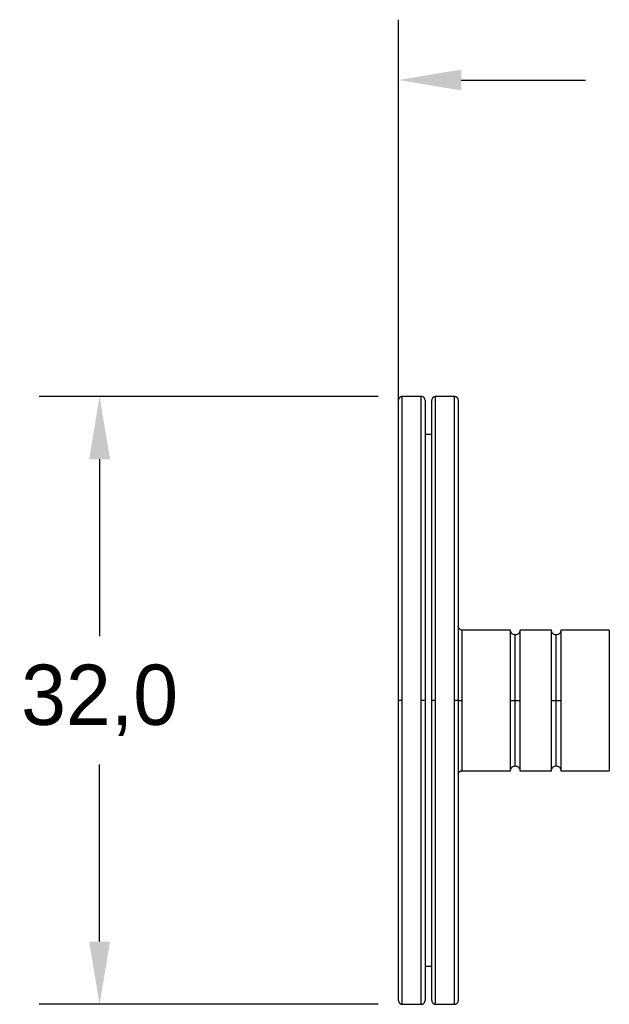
# Model space of a CAD drawing. Header units: millimetres. Extents: x -19.9 to 56, y -16 to 35.8.
# Tile 1 of 8: x -19.9 to 11.1, y -16 to 35.8. Entities that reach past the tile are written whole.
import ezdxf

# ---------------------------------------------------------------- set-up
doc = ezdxf.new("R2010")
doc.units = ezdxf.units.MM
doc.header["$PDSIZE"] = -1
doc.dimstyles.new('ISO-25', dxfattribs={"dimtxt": 2.5, "dimasz": 2.5, "dimexe": 1.25, "dimexo": 0.625, "dimtad": 1, "dimtxsty": 'Standard', "dimcen": 2.5, "dimadec": 0, "dimazin": 0, "dimtfac": 1, "dimtmove": 0, "dimatfit": 3, "dimfxl": 0, "dimarcsym": 0})

# ---------------------------------------------------------------- blocks, each defined once
blk = doc.blocks.new('*D2')
at = {"color": 0, "lineweight": -2}
for p, q in [((-1.07, 16), (-18.913, 16)), ((-15.738, 12.698), (-15.738, 3.376)), ((-15.738, -12.698), (-15.738, -3.376)), ((-1.07, -16), (-18.913, -16))]:
    blk.add_line(p, q, dxfattribs=at)
at = {"color": 0}
for points in [[(-15.188, 12.698), (-16.288, 12.698), (-15.738, 16)], [(-16.288, -12.698), (-15.188, -12.698), (-15.738, -16)]]:
    blk.add_solid(points, dxfattribs=at)
at = {"layer": 'Defpoints', "color": 0}
for p in [(-15.738, 16), (0.2, 16), (0.2, -16)]:
    blk.add_point(p, dxfattribs=at)
at = {"color": 0, "insert": (-15.738, 0), "char_height": 3.175, "attachment_point": 5}
blk.add_mtext('32,0', dxfattribs=at)
blk = doc.blocks.new('*D3')
at = {"color": 0, "lineweight": -2}
for p, q in [((0, 1.27), (0, 35.837)), ((31.75, -0.73), (31.75, 35.837)), ((3.302, 32.662), (9.853, 32.662)), ((28.448, 32.662), (21.897, 32.662))]:
    blk.add_line(p, q, dxfattribs=at)
at = {"color": 0}
for points in [[(3.302, 33.213), (3.302, 32.112), (0, 32.662)], [(28.448, 32.112), (28.448, 33.213), (31.75, 32.662)]]:
    blk.add_solid(points, dxfattribs=at)
at = {"layer": 'Defpoints', "color": 0}
for p in [(31.75, 32.662), (0, 0), (31.75, -2)]:
    blk.add_point(p, dxfattribs=at)
at = {"color": 0, "insert": (15.875, 32.662), "char_height": 3.175, "attachment_point": 5}
blk.add_mtext('31,8', dxfattribs=at)

msp = doc.modelspace()

# ---------------------------------------------------------------- linework, layer by layer
at = {"color": 7, "linetype": 'Continuous', "lineweight": 25}
for p, q in [((1.2, 16), (0.2, 16)), ((2.95, 16), (1.95, 16)), ((1.75, 14), (1.4, 14)), ((5.9, 3.7), (3.35, 3.7)), ((5.9, -3.7), (5.9, 3.7)), ((8.05, 3.7), (6.4, 3.7)), ((6.4, -3.7), (6.4, 3.7)), ((8.05, -3.7), (8.05, 3.7)), ((11.1, 3.7), (8.55, 3.7)), ((8.55, 3.7), (8.55, -3.7)), ((3.35, -3.7), (5.9, -3.7)), ((6.4, -3.7), (8.05, -3.7)), ((8.55, -3.7), (11.1, -3.7)), ((1.4, -14), (1.75, -14)), ((0.2, -16), (1.2, -16)), ((1.95, -16), (2.95, -16))]:
    msp.add_line(p, q, dxfattribs=at)
at = {"color": 8, "linetype": 'Continuous', "lineweight": 25}
for p, q in [((0.2, -16), (0.2, 16)), ((1.2, -16), (1.2, 16)), ((1.95, -16), (1.95, 16)), ((2.95, -16), (2.95, 16)), ((3.35, -3.7), (3.35, 3.7)), ((11.1, 3.7), (11.1, -3.7)), ((6.15, -3.45), (6.15, 3.45)), ((8.3, -3.45), (8.3, 3.45))]:
    msp.add_line(p, q, dxfattribs=at)
at = {"color": 7, "linetype": 'Continuous', "lineweight": 25}
for points, knots in [([(0.2, 16), (0.175, 15.997), (0.136, 15.993), (0.09, 15.968), (0.058, 15.942), (0.032, 15.91), (0.007, 15.864), (0.003, 15.825), (0, 15.8)], [0, 0, 0, 0, 0.239457, 0.368361, 0.5, 0.631639, 0.760543, 1, 1, 1, 1]), ([(0, 0), (0, 0.658), (0, 1.358), (0, 2.836), (0, 3.615), (0, 5.233), (0, 6.073), (0, 7.775), (0, 8.637), (0, 10.323), (0, 11.145), (0, 12.663), (0, 13.358), (0, 14.524), (0, 14.995), (0, 15.633), (0, 15.8), (0, 15.8)], [0, 0, 0, 0, 0.125, 0.125, 0.25, 0.25, 0.375, 0.375, 0.5, 0.5, 0.625, 0.625, 0.75, 0.75, 0.875, 0.875, 1, 1, 1, 1]), ([(1.4, 15.8), (1.397, 15.825), (1.393, 15.864), (1.368, 15.91), (1.342, 15.942), (1.31, 15.968), (1.264, 15.993), (1.225, 15.997), (1.2, 16)], [0, 0, 0, 0, 0.239457, 0.368361, 0.5, 0.631639, 0.760543, 1, 1, 1, 1]), ([(1.4, 15.8), (1.4, 15.799), (1.4, 15.797), (1.4, 15.782), (1.4, 15.757), (1.4, 15.723), (1.4, 15.657), (1.4, 15.535), (1.4, 15.325), (1.4, 15.058), (1.4, 14.634), (1.4, 13.982), (1.4, 13.029), (1.4, 11.943), (1.4, 10.761), (1.4, 9.144), (1.4, 7.438), (1.4, 5.701), (1.4, 4.477), (1.4, 3.273), (1.4, 2.26), (1.4, 1.401), (1.4, 0.701), (1.4, 0.234), (1.4, 0)], [0, 0, 0, 0, 0.0159045, 0.0317976, 0.0476893, 0.0635896, 0.0795082, 0.1189387, 0.1583911, 0.1972212, 0.236073, 0.3119867, 0.3857074, 0.4568587, 0.5251532, 0.5903915, 0.711161, 0.7652094, 0.8192783, 0.8672344, 0.9152111, 0.9434788, 0.9717232, 1, 1, 1, 1]), ([(1.95, 16), (1.925, 15.997), (1.886, 15.993), (1.84, 15.968), (1.808, 15.942), (1.782, 15.91), (1.757, 15.864), (1.753, 15.825), (1.75, 15.8)], [0, 0, 0, 0, 0.2394568, 0.3683607, 0.5, 0.6316393, 0.7605432, 1, 1, 1, 1]), ([(1.75, 0), (1.75, 0.658), (1.75, 1.358), (1.75, 2.836), (1.75, 3.615), (1.75, 5.233), (1.75, 6.073), (1.75, 7.775), (1.75, 8.637), (1.75, 10.323), (1.75, 11.145), (1.75, 12.663), (1.75, 13.358), (1.75, 14.524), (1.75, 14.995), (1.75, 15.633), (1.75, 15.8), (1.75, 15.8)], [0, 0, 0, 0, 0.125, 0.125, 0.25, 0.25, 0.375, 0.375, 0.5, 0.5, 0.625, 0.625, 0.75, 0.75, 0.875, 0.875, 1, 1, 1, 1]), ([(3.15, 15.8), (3.147, 15.825), (3.143, 15.864), (3.118, 15.91), (3.092, 15.942), (3.06, 15.968), (3.014, 15.993), (2.975, 15.997), (2.95, 16)], [0, 0, 0, 0, 0.239457, 0.368361, 0.5, 0.631639, 0.760543, 1, 1, 1, 1]), ([(3.15, 15.8), (3.15, 15.799), (3.15, 15.797), (3.15, 15.782), (3.15, 15.757), (3.15, 15.723), (3.15, 15.657), (3.15, 15.535), (3.15, 15.325), (3.15, 15.058), (3.15, 14.634), (3.15, 13.982), (3.15, 13.029), (3.15, 11.943), (3.15, 10.761), (3.15, 9.144), (3.15, 7.438), (3.15, 5.701), (3.15, 4.477), (3.15, 3.273), (3.15, 2.26), (3.15, 1.401), (3.15, 0.701), (3.15, 0.234), (3.15, 0)], [0, 0, 0, 0, 0.015904, 0.031798, 0.047689, 0.06359, 0.079508, 0.118939, 0.158391, 0.197221, 0.236073, 0.311987, 0.385707, 0.456859, 0.525153, 0.590392, 0.711161, 0.765209, 0.819278, 0.867234, 0.915211, 0.943479, 0.971723, 1, 1, 1, 1]), ([(3.35, 3.7), (3.325, 3.703), (3.286, 3.707), (3.24, 3.732), (3.208, 3.758), (3.182, 3.79), (3.157, 3.836), (3.153, 3.875), (3.15, 3.9)], [0, 0, 0, 0, 0.239457, 0.368361, 0.5, 0.631639, 0.760543, 1, 1, 1, 1]), ([(6.15, 3.45), (6.119, 3.453), (6.07, 3.458), (6.012, 3.49), (5.972, 3.522), (5.94, 3.562), (5.908, 3.62), (5.903, 3.669), (5.9, 3.7)], [0, 0, 0, 0, 0.239457, 0.368361, 0.5, 0.631639, 0.760543, 1, 1, 1, 1]), ([(6.4, 3.7), (6.397, 3.669), (6.392, 3.62), (6.36, 3.562), (6.328, 3.522), (6.288, 3.49), (6.23, 3.458), (6.181, 3.453), (6.15, 3.45)], [0, 0, 0, 0, 0.239457, 0.368361, 0.5, 0.631639, 0.760543, 1, 1, 1, 1]), ([(8.3, 3.45), (8.269, 3.453), (8.22, 3.458), (8.162, 3.49), (8.122, 3.522), (8.09, 3.562), (8.058, 3.62), (8.053, 3.669), (8.05, 3.7)], [0, 0, 0, 0, 0.2394568, 0.3683607, 0.5, 0.6316393, 0.7605432, 1, 1, 1, 1]), ([(8.55, 3.7), (8.547, 3.669), (8.542, 3.62), (8.51, 3.562), (8.478, 3.522), (8.438, 3.49), (8.38, 3.458), (8.331, 3.453), (8.3, 3.45)], [0, 0, 0, 0, 0.239457, 0.368361, 0.5, 0.631639, 0.760543, 1, 1, 1, 1]), ([(0.2, 0), (0.153, 0), (0.098, 0), (0.02, 0), (0, 0), (0, 0)], [0, 0, 0, 0, 0.5, 0.5, 1, 1, 1, 1]), ([(0, -15.8), (0, -15.8), (0, -15.633), (0, -14.995), (0, -14.524), (0, -13.358), (0, -12.663), (0, -11.145), (0, -10.323), (0, -8.637), (0, -7.775), (0, -6.073), (0, -5.233), (0, -3.615), (0, -2.836), (0, -1.358), (0, -0.658), (0, 0)], [0, 0, 0, 0, 0.125, 0.125, 0.25, 0.25, 0.375, 0.375, 0.5, 0.5, 0.625, 0.625, 0.75, 0.75, 0.875, 0.875, 1, 1, 1, 1]), ([(1.4, 0), (1.4, 0), (1.38, 0), (1.302, 0), (1.247, 0), (1.2, 0)], [0, 0, 0, 0, 0.5, 0.5, 1, 1, 1, 1]), ([(1.4, 0), (1.4, -0.117), (1.4, -0.351), (1.4, -0.701), (1.4, -1.051), (1.4, -1.4), (1.4, -1.749), (1.4, -2.375), (1.4, -3.273), (1.4, -4.477), (1.4, -5.701), (1.4, -7.438), (1.4, -9.144), (1.4, -10.761), (1.4, -11.943), (1.4, -13.029), (1.4, -13.982), (1.4, -14.634), (1.4, -15.058), (1.4, -15.325), (1.4, -15.535), (1.4, -15.671), (1.4, -15.75), (1.4, -15.792), (1.4, -15.797), (1.4, -15.8)], [0, 0, 0, 0, 0.014141, 0.028269, 0.042392, 0.056515, 0.070647, 0.084794, 0.13275, 0.180727, 0.234775, 0.288844, 0.409613, 0.474851, 0.543146, 0.614297, 0.688017, 0.763931, 0.802761, 0.841613, 0.881043, 0.920496, 0.946995, 0.973481, 1, 1, 1, 1]), ([(1.95, 0), (1.903, 0), (1.848, 0), (1.77, 0), (1.75, 0), (1.75, 0)], [0, 0, 0, 0, 0.5, 0.5, 1, 1, 1, 1]), ([(1.75, -15.8), (1.75, -15.8), (1.75, -15.633), (1.75, -14.995), (1.75, -14.524), (1.75, -13.358), (1.75, -12.663), (1.75, -11.145), (1.75, -10.323), (1.75, -8.637), (1.75, -7.775), (1.75, -6.073), (1.75, -5.233), (1.75, -3.615), (1.75, -2.836), (1.75, -1.358), (1.75, -0.658), (1.75, 0)], [0, 0, 0, 0, 0.125, 0.125, 0.25, 0.25, 0.375, 0.375, 0.5, 0.5, 0.625, 0.625, 0.75, 0.75, 0.875, 0.875, 1, 1, 1, 1]), ([(3.15, 0), (3.15, 0), (3.13, 0), (3.052, 0), (2.997, 0), (2.95, 0)], [0, 0, 0, 0, 0.5, 0.5, 1, 1, 1, 1]), ([(3.15, 0), (3.15, -0.117), (3.15, -0.351), (3.15, -0.701), (3.15, -1.051), (3.15, -1.4), (3.15, -1.749), (3.15, -2.375), (3.15, -3.273), (3.15, -4.477), (3.15, -5.701), (3.15, -7.438), (3.15, -9.144), (3.15, -10.761), (3.15, -11.943), (3.15, -13.029), (3.15, -13.982), (3.15, -14.634), (3.15, -15.058), (3.15, -15.325), (3.15, -15.535), (3.15, -15.671), (3.15, -15.75), (3.15, -15.792), (3.15, -15.797), (3.15, -15.8)], [0, 0, 0, 0, 0.014141, 0.028269, 0.042392, 0.056515, 0.070647, 0.084794, 0.13275, 0.180727, 0.234775, 0.288844, 0.409613, 0.474851, 0.543146, 0.614297, 0.688017, 0.763931, 0.802761, 0.841613, 0.881043, 0.920496, 0.946995, 0.973481, 1, 1, 1, 1]), ([(3.15, 0), (3.15, 0), (3.17, 0), (3.248, 0), (3.303, 0), (3.35, 0)], [0, 0, 0, 0, 0.5, 0.5, 1, 1, 1, 1]), ([(5.9, 0), (5.9, 0), (5.924, 0), (6.022, 0), (6.091, 0), (6.15, 0)], [0, 0, 0, 0, 0.5, 0.5, 1, 1, 1, 1]), ([(6.15, 0), (6.209, 0), (6.278, 0), (6.376, 0), (6.4, 0), (6.4, 0)], [0, 0, 0, 0, 0.5, 0.5, 1, 1, 1, 1]), ([(8.05, 0), (8.05, 0), (8.074, 0), (8.172, 0), (8.241, 0), (8.3, 0)], [0, 0, 0, 0, 0.5, 0.5, 1, 1, 1, 1]), ([(8.3, 0), (8.359, 0), (8.428, 0), (8.526, 0), (8.55, 0), (8.55, 0)], [0, 0, 0, 0, 0.5, 0.5, 1, 1, 1, 1]), ([(5.9, -3.7), (5.903, -3.669), (5.908, -3.62), (5.94, -3.562), (5.972, -3.522), (6.012, -3.49), (6.07, -3.458), (6.119, -3.453), (6.15, -3.45)], [0, 0, 0, 0, 0.239457, 0.368361, 0.5, 0.631639, 0.760543, 1, 1, 1, 1]), ([(6.15, -3.45), (6.181, -3.453), (6.23, -3.458), (6.288, -3.49), (6.328, -3.522), (6.36, -3.562), (6.392, -3.62), (6.397, -3.669), (6.4, -3.7)], [0, 0, 0, 0, 0.239457, 0.368361, 0.5, 0.631639, 0.760543, 1, 1, 1, 1]), ([(8.05, -3.7), (8.053, -3.669), (8.058, -3.62), (8.09, -3.562), (8.122, -3.522), (8.162, -3.49), (8.22, -3.458), (8.269, -3.453), (8.3, -3.45)], [0, 0, 0, 0, 0.239457, 0.368361, 0.5, 0.631639, 0.760543, 1, 1, 1, 1]), ([(8.3, -3.45), (8.331, -3.453), (8.38, -3.458), (8.438, -3.49), (8.478, -3.522), (8.51, -3.562), (8.542, -3.62), (8.547, -3.669), (8.55, -3.7)], [0, 0, 0, 0, 0.239457, 0.368361, 0.5, 0.631639, 0.760543, 1, 1, 1, 1]), ([(3.15, -3.9), (3.153, -3.875), (3.157, -3.836), (3.182, -3.79), (3.208, -3.758), (3.24, -3.732), (3.286, -3.707), (3.325, -3.703), (3.35, -3.7)], [0, 0, 0, 0, 0.239457, 0.368361, 0.5, 0.631639, 0.760543, 1, 1, 1, 1]), ([(0, -15.8), (0.003, -15.825), (0.007, -15.864), (0.032, -15.91), (0.058, -15.942), (0.09, -15.968), (0.136, -15.993), (0.175, -15.997), (0.2, -16)], [0, 0, 0, 0, 0.239457, 0.368361, 0.5, 0.631639, 0.760543, 1, 1, 1, 1]), ([(1.2, -16), (1.225, -15.997), (1.264, -15.993), (1.31, -15.968), (1.342, -15.942), (1.368, -15.91), (1.393, -15.864), (1.397, -15.825), (1.4, -15.8)], [0, 0, 0, 0, 0.239457, 0.368361, 0.5, 0.631639, 0.760543, 1, 1, 1, 1]), ([(1.75, -15.8), (1.753, -15.825), (1.757, -15.864), (1.782, -15.91), (1.808, -15.942), (1.84, -15.968), (1.886, -15.993), (1.925, -15.997), (1.95, -16)], [0, 0, 0, 0, 0.239457, 0.368361, 0.5, 0.631639, 0.760543, 1, 1, 1, 1]), ([(2.95, -16), (2.975, -15.997), (3.014, -15.993), (3.06, -15.968), (3.092, -15.942), (3.118, -15.91), (3.143, -15.864), (3.147, -15.825), (3.15, -15.8)], [0, 0, 0, 0, 0.239457, 0.368361, 0.5, 0.631639, 0.760543, 1, 1, 1, 1])]:
    msp.add_open_spline(points, degree=3, knots=knots, dxfattribs=at)

# ---------------------------------------------------------------- dimensions: what is measured, and where the dimension line sits
dim = msp.add_linear_dim(base=(31.75, 32.66223813), p1=(0, 0), p2=(31.75, -2), dimstyle='ISO-25', override={"dimtxt": 3.175, "dimasz": 3.302, "dimexe": 3.175, "dimexo": 1.27, "dimgap": 1.524, "dimtad": 0, "dimtih": 1, "dimtoh": 1, "dimdec": 1, "dimzin": 0, "dimadec": 2, "dimtdec": 5, "dimtzin": 0})
dim.commit()
dim.dimension.update_dxf_attribs({"geometry": '*D3', "text_midpoint": (15.875, 32.66223813)})
dim = msp.add_linear_dim(base=(-15.738, 16), p1=(0.2, -16), p2=(0.2, 16), angle=90, dimstyle='ISO-25', override={"dimtxt": 3.175, "dimasz": 3.302, "dimexe": 3.175, "dimexo": 1.27, "dimgap": 1.524, "dimtad": 0, "dimtih": 1, "dimtoh": 1, "dimdec": 1, "dimzin": 0, "dimadec": 2, "dimtdec": 5, "dimtzin": 0})
dim.commit()
dim.dimension.update_dxf_attribs({"geometry": '*D2', "text_midpoint": (-15.738, 0)})

doc.saveas('drawing.dxf')
